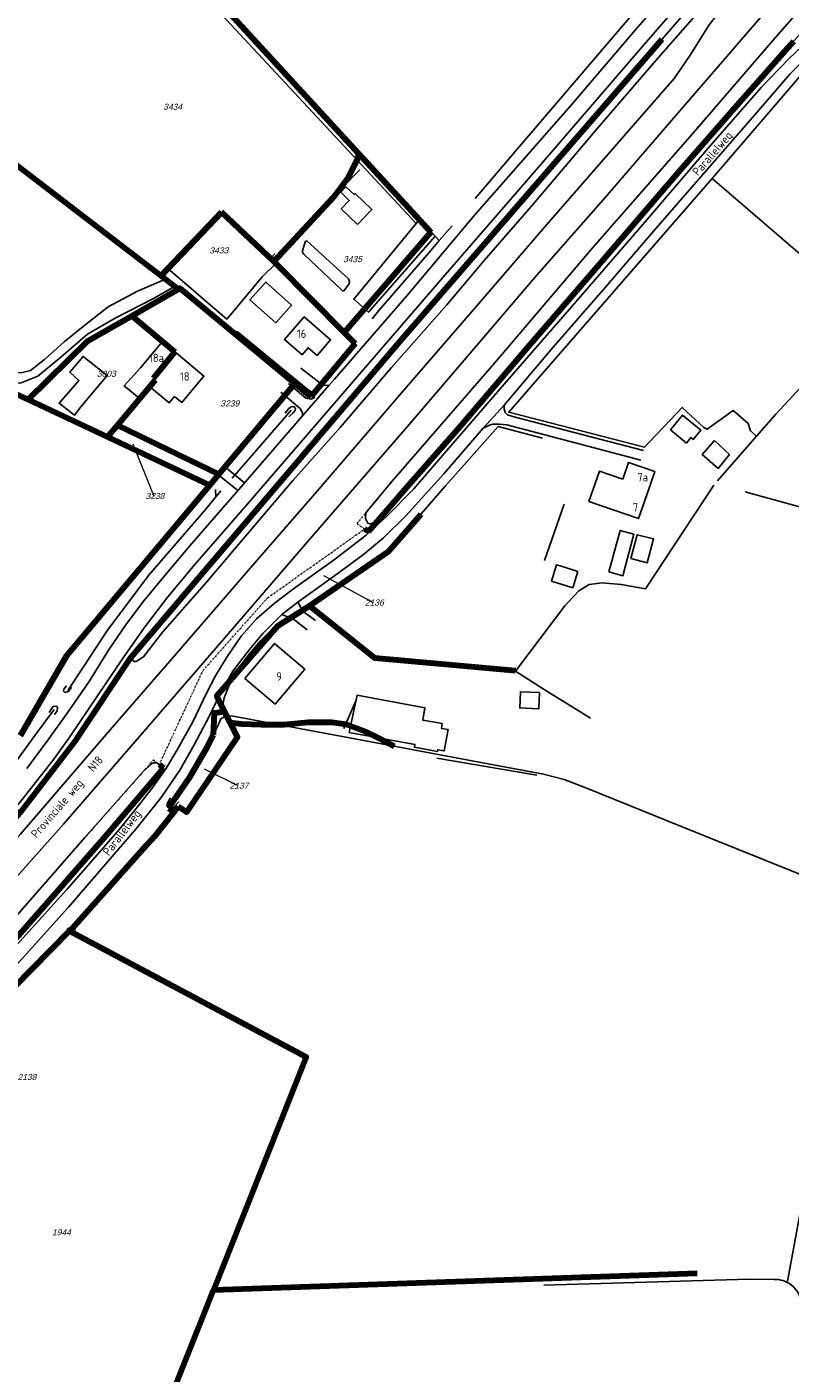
# Model space of a CAD drawing. Header units: metres. Extents: x 226218 to 240385, y 439369 to 449677.
# Tile 97 of 256: x 230818 to 231044, y 441490 to 441890. Entities that reach past the tile are written whole.
import ezdxf
from ezdxf.enums import TextEntityAlignment as Align

# ---------------------------------------------------------------- set-up
doc = ezdxf.new("R2010")
doc.units = ezdxf.units.M
doc.header["$MEASUREMENT"] = 0
doc.linetypes.add('DASHDOT', pattern=[1, 0.5, -0.25, 0, -0.25])
for name, color, linetype, lineweight in [('BIJPIJL', 73, 'Continuous', 0), ('KG01-perceelgrens', 73, 'Continuous', 100), ('KG02-sectiegrens', 73, 'DASHDOT', 18)]:
    doc.layers.add(name, color=color, linetype=linetype, lineweight=lineweight)
for name, color, linetype in [('DAKRAND', 4, 'Continuous'), ('DAKRAND-BYG', 4, 'Continuous'), ('GB20-pand_tevens_verblijfsobject', 1, 'Continuous'), ('Goud-ontwerp', 2, 'Continuous'), ('HEG', 253, 'Continuous'), ('HEK', 253, 'Continuous'), ('HOOFDGEBOUW', 4, 'Continuous'), ('HOUTWAL', 253, 'Continuous'), ('HUISNUMMER', 253, 'Continuous'), ('INSTEEKSLOOT', 153, 'Continuous'), ('KANTVERH', 253, 'Continuous'), ('KZ01-perceelnummer', 73, 'Continuous'), ('MIDSLTGREPPEL', 253, 'Continuous'), ('RASTER', 253, 'Continuous'), ('STRAATNAAM', 253, 'Continuous')]:
    doc.layers.add(name, color=color, linetype=linetype)
doc.styles.add('arial', font='arial.ttf')
doc.styles.get("Standard").update_dxf_attribs({"font": 'iso.shx'})

# ---------------------------------------------------------------- blocks, each defined once
blk = doc.blocks.new('Z01')
blk = doc.blocks.new('bijpijl')
at = {"color": 0}
blk.add_line((0, 0), (1, 0), dxfattribs=at)
blk = doc.blocks.new('TWENTEROUTE')
at = {"layer": 'KG01-perceelgrens'}
for points in [[(230857.428, 441815.781), (230794.637, 441863.795), (230837.655, 441937.513)], [(230837.655, 441937.513), (230916.112, 441852.077)], [(231006.067, 441885.893), (230928.214, 441796.221), (230848.5, 441702.585), (230832.377, 441678.305), (230816.016, 441656.912), (230796.954, 441634.586), (230777.686, 441614.229), (230752.464, 441590.659), (230725.767, 441567.662)], [(231045.121, 441885.3), (231042.575, 441882.429), (231028.358, 441866.292), (231010.958, 441846.375), (230988.156, 441819.958), (230966.345, 441794.631), (230946.245, 441771.058), (230929.743, 441752.283), (230919.067, 441739.877)], [(230916.112, 441852.077), (230915.743, 441850.495), (230912.879, 441844.857), (230908.675, 441839.129), (230890.921, 441820.029)], [(230916.112, 441852.077), (230918.567, 441849.404)], [(230918.567, 441849.404), (230937.515, 441828.75)], [(230875.408, 441834.598), (230857.428, 441815.781)], [(230890.921, 441820.029), (230875.408, 441834.598)], [(230937.515, 441828.75), (230911.818, 441798.995)], [(230890.921, 441820.029), (230891.807, 441819.137)], [(230891.807, 441819.137), (230911.818, 441798.995)], [(230862.606, 441811.822), (230857.428, 441815.781)], [(230848.829, 441803.925), (230862.606, 441811.822)], [(230862.606, 441811.822), (230863.044, 441812.073), (230897.23, 441783.8)], [(230818.044, 441779.057), (230835.802, 441796.458), (230848.829, 441803.925)], [(230848.829, 441803.925), (230861.622, 441793.166)], [(230915.104, 441795.688), (230901.965, 441779.885)], [(230911.818, 441798.995), (230915.104, 441795.688)], [(230861.622, 441793.166), (230855.181, 441785.307)], [(230730.415, 441789.969), (230733.728, 441786.779), (230795.672, 441783.533), (230811.831, 441781.978), (230818.044, 441779.057)], [(230855.789, 441784.801), (230844.562, 441771.484)], [(230855.181, 441785.307), (230855.789, 441784.801)], [(230897.23, 441783.8), (230874.619, 441756.873)], [(230897.23, 441783.8), (230901.965, 441779.885)], [(230818.044, 441779.057), (230841.606, 441767.979)], [(230844.562, 441771.484), (230841.606, 441767.979)], [(230844.562, 441771.484), (230874.619, 441756.873)], [(230841.606, 441767.979), (230871.961, 441753.707)], [(230874.619, 441756.873), (230871.961, 441753.707)], [(230871.961, 441753.707), (230829.426, 441703.051), (230815.694, 441679.286)], [(230901.552, 441717.904), (230925.008, 441734.006), (230934.68, 441745.048)], [(230917.901, 441740.686), (230919.067, 441739.877)], [(230876.374, 441686.518), (230874.027, 441691.16), (230892.165, 441711.948), (230901.552, 441717.904)], [(230962.646, 441698.534), (230920.938, 441702.293), (230901.552, 441717.904)], [(230862.596, 441658.34), (230865.091, 441656.624), (230880.18, 441678.988), (230878.025, 441683.251)], [(230873.018, 441679.601), (230873.372, 441686.11), (230876.374, 441686.518)], [(230878.025, 441683.251), (230876.374, 441686.518)], [(230878.025, 441683.251), (230881.49, 441682.865), (230887.086, 441682.682), (230894.064, 441682.626), (230901.166, 441683.382), (230908.207, 441683.325), (230912.42, 441682.766), (230917.958, 441680.645), (230922.427, 441678.523), (230926.674, 441676.222)], [(230859.707, 441657.884), (230866.149, 441667.187), (230871.134, 441675.786), (230873.018, 441679.601)], [(230723.262, 441521.789), (230743.946, 441543.518), (230760.853, 441561.622), (230782.364, 441584.32), (230807.334, 441611.18), (230825.249, 441631.518), (230841.089, 441649.59), (230858.281, 441669.77)], [(230857.004, 441670.777), (230858.281, 441669.77)], [(230861.35, 441656.755), (230855.645, 441649.493), (230852.168, 441645.774), (230831.11, 441622.175), (230830.357, 441621.411)], [(230859.707, 441657.884), (230861.35, 441656.755)], [(230862.596, 441658.34), (230861.35, 441656.755)], [(230830.357, 441621.411), (230791.655, 441582.162), (230759.242, 441547.104), (230757.846, 441545.286)], [(230830.357, 441621.411), (230900.546, 441584.054), (230873.033, 441514.862)], [(231016.532, 441519.839), (230873.033, 441514.862)], [(230842.806, 441438.842), (230873.033, 441514.862)]]:
    blk.add_lwpolyline(points, dxfattribs=at)
at = {"layer": 'KG02-sectiegrens'}
for points in [[(230915.645, 441742.252), (230926.015, 441754.788), (230956.44, 441789.859), (230985.748, 441824.259), (231015.129, 441857.889), (231039.713, 441886.325), (231055.772, 441904.632), (231059.182, 441908.475)], [(230857.004, 441670.777), (230869.945, 441698.674), (230889.125, 441720.261), (230917.901, 441740.686)], [(230915.645, 441742.252), (230917.901, 441740.686)], [(230855.253, 441672.158), (230834.887, 441649.085), (230808.463, 441619.012), (230785.312, 441594.031), (230761.003, 441568.481), (230738.904, 441545.13)], [(230855.253, 441672.158), (230857.004, 441670.777)]]:
    blk.add_lwpolyline(points, dxfattribs=at)
at = {"layer": 'BIJPIJL'}
for p, xscale, yscale, rotation in [((230849.095, 441765.945), 16.71205316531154, 16.71205316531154, 291.9096383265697), ((230905.695, 441726.835), 16.74956539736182, 16.74956539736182, 331.508570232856), ((230870.275, 441669.555), 11.21569480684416, 11.21569480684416, 333.313864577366)]:
    blk.add_blockref('bijpijl', p, dxfattribs=dict(at, xscale=xscale, yscale=yscale, rotation=rotation))
at = {"layer": 'KZ01-perceelnummer'}
ref = blk.add_blockref('Z01', (230860.605, 441865.909), dxfattribs=at)
ref.add_attrib('PERCNR', ' 3434', dxfattribs={"layer": 'GB20-pand_tevens_verblijfsobject', "color": 0, "ltscale": 2, "height": 1.8, "style": 'arial', "oblique": 15}).set_placement((230860.605, 441865.909), align=Align.MIDDLE)
ref = blk.add_blockref('Z01', (230874.312, 441823.305), dxfattribs=at)
ref.add_attrib('PERCNR', ' 3433', dxfattribs={"layer": 'GB20-pand_tevens_verblijfsobject', "color": 0, "ltscale": 2, "height": 1.8, "style": 'arial', "oblique": 15}).set_placement((230874.312, 441823.305), align=Align.MIDDLE)
ref = blk.add_blockref('Z01', (230913.952, 441820.712), dxfattribs=at)
ref.add_attrib('PERCNR', ' 3435', dxfattribs={"layer": 'GB20-pand_tevens_verblijfsobject', "color": 0, "ltscale": 2, "height": 1.8, "style": 'arial', "oblique": 15}).set_placement((230913.952, 441820.712), align=Align.MIDDLE)
ref = blk.add_blockref('Z01', (230840.924, 441786.699), dxfattribs=at)
ref.add_attrib('PERCNR', ' 3003', dxfattribs={"layer": 'GB20-pand_tevens_verblijfsobject', "color": 0, "ltscale": 2, "height": 1.8, "style": 'arial', "oblique": 15}).set_placement((230840.924, 441786.699), align=Align.MIDDLE)
ref = blk.add_blockref('Z01', (230877.541, 441777.906), dxfattribs=at)
ref.add_attrib('PERCNR', ' 3239', dxfattribs={"layer": 'GB20-pand_tevens_verblijfsobject', "color": 0, "ltscale": 2, "height": 1.8, "style": 'arial', "oblique": 15}).set_placement((230877.541, 441777.906), align=Align.MIDDLE)
ref = blk.add_blockref('Z01', (230849.095, 441765.945), dxfattribs=at)
ref.add_attrib('PERCNR', ' 3238', dxfattribs={"layer": 'GB20-pand_tevens_verblijfsobject', "color": 0, "ltscale": 2, "height": 1.8, "style": 'arial', "oblique": 15}).set_placement((230855.331, 441750.44), align=Align.MIDDLE)
ref = blk.add_blockref('Z01', (230905.695, 441726.835), dxfattribs=at)
ref.add_attrib('PERCNR', ' 2136', dxfattribs={"layer": 'GB20-pand_tevens_verblijfsobject', "color": 0, "ltscale": 2, "height": 1.8, "style": 'arial', "oblique": 15}).set_placement((230920.416, 441718.845), align=Align.MIDDLE)
ref = blk.add_blockref('Z01', (230870.275, 441669.555), dxfattribs=at)
ref.add_attrib('PERCNR', ' 2137', dxfattribs={"layer": 'GB20-pand_tevens_verblijfsobject', "color": 0, "ltscale": 2, "height": 1.8, "style": 'arial', "oblique": 15}).set_placement((230880.296, 441664.518), align=Align.MIDDLE)
ref = blk.add_blockref('Z01', (230786.065, 441591.825), dxfattribs=at)
ref.add_attrib('PERCNR', ' 2138', dxfattribs={"layer": 'GB20-pand_tevens_verblijfsobject', "color": 0, "ltscale": 2, "height": 1.8, "style": 'arial', "oblique": 15}).set_placement((230817.363, 441578.078), align=Align.MIDDLE)
ref = blk.add_blockref('Z01', (230827.616, 441532.046), dxfattribs=at)
ref.add_attrib('PERCNR', ' 1944', dxfattribs={"layer": 'GB20-pand_tevens_verblijfsobject', "color": 0, "ltscale": 2, "height": 1.8, "style": 'arial', "oblique": 15}).set_placement((230827.616, 441532.046), align=Align.MIDDLE)

msp = doc.modelspace()

# ---------------------------------------------------------------- linework, layer by layer
at = {"layer": 'DAKRAND'}
msp.add_line((230861.98, 441792.87), (230857.92, 441796.25), dxfattribs=at)
for points in [[(230854.1, 441782.94), (230851.01, 441779.44), (230846.52, 441783.09), (230851.42, 441788.44)], [(230854.1, 441782.94), (230859.88, 441778.12), (230861.54, 441780.01)]]:
    msp.add_lwpolyline(points, dxfattribs=at)
at = {"layer": 'DAKRAND-BYG'}
for p, q in [((230833.7, 441776.87), (230841.55, 441786.19)), ((230977.23, 441729.29), (230981.12, 441728.07))]:
    msp.add_line(p, q, dxfattribs=at)
for points in [[(230915.83, 441831), (230910.96, 441835.61), (230913.35, 441838.13), (230910.8, 441840.54), (230912.33, 441842.16), (230914.76, 441839.86), (230915.08, 441840.2), (230920.07, 441835.48), (230915.83, 441831)], [(230891.51, 441801.77), (230883.87, 441808.62), (230888.59, 441813.89), (230896.23, 441807.04), (230891.51, 441801.77)], [(230841.55, 441786.19), (230834.36, 441791.85), (230830.4, 441787.19), (230833.14, 441784.72), (230829.41, 441780.47)], [(230833.7, 441776.87), (230831.78, 441774.44), (230827.25, 441777.95), (230829.41, 441780.47)], [(231013.37, 441766.16), (231008.62, 441770.08), (231012.21, 441774.43), (231017.66, 441769.94), (231015.41, 441767.21), (231014.71, 441767.79), (231013.37, 441766.16)], [(231021.67, 441766.93), (231018.02, 441762.78), (231022.77, 441758.64), (231026.13, 441762.76), (231021.67, 441766.93)], [(230990.4, 441727.91), (230993.68, 441740.22), (230997.81, 441739.12), (230994.52, 441726.81), (230990.4, 441727.91)], [(230996.9, 441731.88), (230998.76, 441738.97), (231003.61, 441737.69), (231001.75, 441730.61), (230996.9, 441731.88)], [(230977.23, 441729.29), (230974.8, 441730.07), (230973.36, 441725.23), (230979.68, 441723.24), (230981.12, 441728.07)], [(230939.5, 441674.67), (230932.66, 441675.92), (230932.82, 441676.74), (230913.33, 441680.31), (230915.69, 441691.34), (230935.81, 441687.61), (230935.14, 441683.98), (230940.92, 441682.92), (230940.67, 441681.52), (230942.64, 441681.16), (230941.48, 441674.84), (230939.59, 441675.19), (230939.5, 441674.67)], [(230969.54, 441687.3), (230963.92, 441687.56), (230964.14, 441692.37), (230969.76, 441692.11), (230969.54, 441687.3)]]:
    msp.add_lwpolyline(points, dxfattribs=at)
at = {"layer": 'HEG'}
for p, q in [((230916.45, 441847.2), (230894.26, 441824.53)), ((230887.48, 441815.44), (230878.7, 441804.86)), ((230905.08, 441783.63), (230915.23, 441795.84))]:
    msp.add_line(p, q, dxfattribs=at)
for points in [[(230887, 441707.48), (230892.18, 441712.59), (230893.94, 441713.74), (230894.84, 441714), (230895.88, 441714.07)], [(230887, 441707.48), (230883.25, 441703.03), (230879.97, 441698.65), (230877.88, 441694.81), (230876.27, 441690.54), (230875.58, 441686.85)]]:
    msp.add_lwpolyline(points, dxfattribs=at)
at = {"layer": 'HEK'}
msp.add_lwpolyline([(231018.58, 441770.74), (231019.5, 441770.23), (231027.2, 441775.81), (231031.68, 441771.96), (231032.43, 441769.79), (231034.17, 441768.17)], dxfattribs=at)
at = {"layer": 'HOOFDGEBOUW'}
msp.add_line((230857.92, 441796.25), (230851.42, 441788.44), dxfattribs=at)
for points in [[(230899.35, 441792.36), (230901.12, 441794.42), (230903.77, 441792.13), (230907.82, 441796.82), (230899.98, 441803.58), (230894.17, 441796.84), (230899.35, 441792.36)], [(230861.54, 441780.01), (230863.71, 441778.2), (230870.21, 441786.01), (230861.98, 441792.87)], [(230994.46, 441755.4), (230996.2, 441760.42), (231003.99, 441757.73), (231001.48, 441750.46)], [(231001.48, 441750.46), (230999.16, 441743.74), (230984.44, 441748.82), (230987.54, 441757.79), (230994.46, 441755.4)], [(230882.37, 441696.33), (230891.2, 441706.71), (230900.17, 441699.07), (230891.35, 441688.7), (230882.37, 441696.33)]]:
    msp.add_lwpolyline(points, dxfattribs=at)
at = {"layer": 'HOUTWAL'}
for p, q in [((230934.18, 441832.56), (230933.15, 441831.3)), ((230968.95, 441667.65), (230939.28, 441672.69))]:
    msp.add_line(p, q, dxfattribs=at)
for points in [[(230837.92, 441933.65), (230879.59, 441888.79), (230933.15, 441831.3)], [(230933.15, 441831.3), (230914.65, 441808.83), (230919.01, 441804.96), (230938.84, 441827.53)], [(230900.8, 441826.19), (230913.07, 441814.9), (230913.39, 441814.06), (230913.28, 441813.35), (230911.76, 441811.33), (230911.35, 441811.33), (230910.95, 441811.67), (230899.99, 441822.07), (230899.51, 441822.72), (230899.49, 441823.3), (230900.37, 441826.04), (230900.8, 441826.19)]]:
    msp.add_lwpolyline(points, dxfattribs=at)
at = {"layer": 'INSTEEKSLOOT'}
for p, q in [((230900.81, 441780.13), (230879.39, 441797.79)), ((230880.57, 441798.84), (230901.16, 441781.93)), ((230901.16, 441781.93), (230902.05, 441781.21))]:
    msp.add_line(p, q, dxfattribs=at)
for points in [[(231024.35, 441907.05), (231006.07, 441885.89), (230992.14, 441869.83), (230962.66, 441834.88), (230939.34, 441808.35), (230917.41, 441783.23), (230899.48, 441762.23)], [(231055.77, 441904.63), (231039.71, 441886.33), (231015.13, 441857.89), (230985.75, 441824.26), (230956.44, 441789.86), (230926.02, 441754.79), (230918.26, 441745.42), (230918.11, 441743.74), (230918.85, 441742.42), (230919.49, 441742.16), (230920.2, 441742.35), (230922.91, 441744.34), (230929.74, 441752.28), (230946.24, 441771.06), (230966.35, 441794.63), (230988.16, 441819.96), (231010.96, 441846.38), (231028.36, 441866.29), (231042.58, 441882.43), (231055.14, 441896.6)], [(230850.45, 441704.18), (230849.15, 441702.81), (230848.93, 441702.04), (230849.39, 441701.35), (230850.1, 441701.39), (230852.27, 441702.72), (230858, 441710.19), (230871.08, 441724.95), (230883.11, 441739.21), (230896.67, 441755.14), (230910.67, 441770.79), (230925.89, 441788.54), (230942.25, 441807.16), (230953.38, 441820.26), (230967.99, 441837.15), (230986.57, 441859.03), (231004.32, 441879.67), (231018.67, 441895.97)], [(230879.39, 441797.79), (230879.25, 441797.97), (230879.16, 441798.19), (230879.15, 441798.43), (230879.2, 441798.66), (230879.33, 441798.86), (230879.5, 441799.02), (230879.72, 441799.12), (230879.95, 441799.15), (230880.18, 441799.11), (230880.39, 441799), (230880.57, 441798.84)], [(230902.05, 441781.21), (230902.14, 441780.97), (230902.15, 441780.72), (230902.09, 441780.47), (230901.96, 441780.25), (230901.77, 441780.09), (230901.53, 441779.98), (230901.28, 441779.96), (230901.03, 441780.01), (230900.81, 441780.13)], [(230895.42, 441773.89), (230896.62, 441774.99), (230897.33, 441775.84), (230897.39, 441776.44), (230896.93, 441776.98), (230896.09, 441776.85), (230895.46, 441776.39), (230894.33, 441774.98)], [(230899.48, 441762.23), (230878.78, 441738.1), (230867.86, 441725.07), (230855.41, 441710.64), (230850.45, 441704.18)], [(230830.89, 441693.7), (230830.02, 441692.42), (230829, 441692.2), (230828.55, 441692.51), (230828.69, 441693.17), (230829.45, 441694.16)], [(230825.9, 441685.61), (230826.69, 441686.76), (230826.77, 441687.67), (230826.53, 441688.08), (230825.48, 441688.04), (230825.2, 441687.61), (230824.28, 441686.25)], [(230743.95, 441543.52), (230760.85, 441561.62), (230782.36, 441584.32), (230807.33, 441611.18), (230825.25, 441631.52), (230841.09, 441649.59), (230854.84, 441665.73), (230857.23, 441668.96), (230857.41, 441669.78), (230857.17, 441670.36), (230856.44, 441671.16), (230856.1, 441671.3), (230855.33, 441671.3), (230854.85, 441671.06), (230852.32, 441668.84), (230834.89, 441649.09), (230808.46, 441619.01), (230785.31, 441594.03), (230761, 441568.48), (230738.9, 441545.13)], [(230862.8, 441659.72), (230861.15, 441658.01), (230860.54, 441657.64), (230860.04, 441657.66), (230859.59, 441658), (230859.28, 441658.52), (230859.32, 441659.27), (230860.27, 441660.89)], [(230832.15, 441621.56), (230831.11, 441622.17), (230830.33, 441622.3), (230829.79, 441622.06), (230829.77, 441621.51), (230830.03, 441621.08), (230831.45, 441620.27)]]:
    msp.add_lwpolyline(points, dxfattribs=at)
at = {"layer": 'KANTVERH'}
for p, q in [((230902.09, 441781.33), (230901.16, 441781.93)), ((230900.86, 441736.79), (230931.16, 441771.7)), ((230874.77, 441756.57), (230880.3, 441752.09)), ((230876.83, 441758.76), (230882.27, 441754.36))]:
    msp.add_line(p, q, dxfattribs=at)
for points in [[(231044.87, 441927.69), (231043.26, 441928.65), (231041.64, 441928.89), (231039.99, 441928.51), (231038.4, 441927.53), (231027.93, 441915.62), (231002.15, 441885.85), (230970.76, 441849.51), (230941.79, 441816.02), (230914.53, 441784.44), (230882.87, 441747.77), (230867.52, 441730.1)], [(230768.73, 441598.78), (230793.67, 441625.41), (230815.68, 441650.02), (230842.44, 441681.03), (230862.12, 441703.73), (230884.03, 441729.15), (230904.41, 441752.62), (230928.97, 441781.19), (230951.15, 441806.84), (230971.98, 441830.94), (230998.13, 441861.08), (231009.72, 441874.34), (231014.44, 441881.21), (231020.07, 441890.19), (231023.08, 441893.93), (231031.26, 441903.59), (231035.48, 441907.35), (231040.65, 441911.45), (231045, 441915.33)], [(230931.16, 441771.7), (230950.42, 441794.22), (230968.33, 441815.14), (230989.33, 441839.14), (231010.83, 441864), (231036.65, 441893.88), (231055.39, 441915.64), (231059.38, 441911.88), (231062.04, 441908.14), (231063.25, 441905.82), (231063.79, 441903.13), (231063.88, 441900.12), (231062.57, 441896.6), (231060.59, 441893.36), (231057.88, 441890.69), (231054.98, 441888.83), (231051.51, 441886.8), (231047.72, 441883.88), (231043.72, 441880.13)], [(231016.1, 441909.21), (230998.16, 441888.68), (230979.22, 441866.41), (230950.64, 441833.87), (230930.41, 441809.8), (230908.98, 441785.15), (230907.28, 441783.2), (230899.49, 441774.21), (230881.88, 441753.9), (230866.05, 441735.67), (230858.58, 441726.88), (230852.38, 441719.3), (230847.26, 441712.53), (230841.87, 441704.7), (230836.13, 441695.42), (230829.48, 441685.7), (230824.24, 441678.4), (230817.66, 441669.62)], [(230685.21, 441891.58), (230684.73, 441880.35), (230683.83, 441868.61), (230683.05, 441856.25), (230681.54, 441846.01), (230680.08, 441837.86), (230680.46, 441830.86), (230683.38, 441823.3), (230690.71, 441813.73), (230698.01, 441807.71), (230707.17, 441801.52), (230717.2, 441794.66), (230727.99, 441790.75), (230733.76, 441788.78), (230744.78, 441787.8), (230756.2, 441786.78), (230783.24, 441785.78), (230799.93, 441785.19), (230810.78, 441783.56), (230816.02, 441784.03), (230820.96, 441786.02)], [(230811.22, 441607.56), (230830.07, 441628.51), (230841.7, 441642.05), (230849.96, 441651.48), (230857.5, 441661.03), (230863.1, 441669.15), (230867.34, 441676.58), (230871.92, 441685.24), (230875.05, 441691.89), (230878.82, 441698.46), (230883.76, 441704.87), (230887.65, 441709.7), (230893.37, 441715.27), (230898.11, 441718.95), (230908.94, 441726.81), (230917.53, 441733.05), (230923.49, 441738.03), (230930.17, 441744.55), (230941.39, 441756.98), (230953.11, 441770.61), (230959.25, 441777.43), (230973.88, 441794.56), (230989.37, 441812.39), (231003.75, 441829.14), (231019.58, 441847.4), (231034.28, 441864.21), (231044.03, 441875.55), (231048.81, 441880.43)], [(231043.72, 441880.13), (231035.59, 441871.6), (231019.85, 441853.61), (231000.47, 441831), (230979.36, 441806.66), (230959.33, 441783.58), (230941.58, 441763.17), (230932.53, 441752.62), (230924.38, 441744.37), (230918.38, 441738.85), (230908.58, 441731.31), (230896.75, 441722.94), (230891.11, 441718.59), (230885.81, 441713.96), (230881.3, 441708.82), (230877.05, 441702.67), (230873.64, 441697.14), (230870.97, 441691.93), (230866.95, 441683.41)], [(230858.79, 441814.74), (230850.49, 441811.21), (230841.8, 441806.59), (230834.92, 441801.15), (230828.79, 441796.18), (230822.95, 441790.93), (230818.75, 441787.64), (230815.98, 441786.95), (230809.4, 441787.04), (230797.58, 441787.64), (230776.81, 441788.55), (230759.23, 441789.03), (230754.68, 441789.36)], [(230820.96, 441786.02), (230827.75, 441791.67), (230835.64, 441798.49), (230843.88, 441803.24), (230855.28, 441809.07), (230861.71, 441812.65)], [(230898.98, 441788.33), (230905.08, 441783.63), (230905.84, 441783.34), (230907.28, 441783.2)], [(230895.34, 441783.79), (230900.46, 441779.46), (230902.02, 441779.2), (230902.91, 441779.58), (230903.05, 441780.22), (230902.09, 441781.33)], [(230899.49, 441774.21), (230899.46, 441775), (230898.89, 441776.29), (230898.15, 441776.93), (230892.99, 441781.22)], [(230959.25, 441777.43), (230959.28, 441776.26), (230959.57, 441775.25), (230960.31, 441774.52), (230962.59, 441773.8), (231000.68, 441763.98)], [(230999.89, 441761.09), (230980.8, 441766.08), (230960.05, 441771.52), (230957.93, 441771.75), (230955.91, 441771.74), (230954.9, 441771.46), (230953.11, 441770.61)], [(230763.01, 441581.65), (230791.71, 441611.81), (230828.6, 441653.1), (230853.63, 441682.09), (230871.96, 441703.22), (230887.4, 441721.1), (230900.86, 441736.79)], [(230867.52, 441730.1), (230859.51, 441720.54), (230852.52, 441711.35), (230846.05, 441702.1), (230838.89, 441691.42), (230830.4, 441679), (230825.74, 441672.38), (230816.33, 441660.43), (230803.77, 441645.34), (230787.32, 441627.03), (230776.92, 441616.1), (230766.3, 441605.49)], [(230900.85, 441710.78), (230896.82, 441713.9), (230893.37, 441715.27)], [(230898.11, 441718.95), (230899.69, 441716.2), (230903.31, 441713.52)], [(230866.95, 441683.41), (230862.33, 441675.12), (230858.92, 441669.48), (230854.89, 441663.8), (230849.73, 441657.23), (230845.14, 441651.63), (230838.61, 441644.05), (230829.52, 441633.67), (230817.42, 441620.24), (230802.14, 441603.31), (230788.52, 441588.88), (230774.73, 441574.16), (230759.62, 441558.26), (230744.5, 441542.17)]]:
    msp.add_lwpolyline(points, dxfattribs=at)
at = {"layer": 'MIDSLTGREPPEL'}
for p, q in [((230934.18, 441832.56), (230938.84, 441827.53)), ((230940.06, 441826.21), (230938.84, 441827.53)), ((230940.06, 441826.21), (230943.83, 441830.63)), ((230920.11, 441803.01), (230922.15, 441805.43)), ((230873.72, 441750.18), (230875.28, 441751.97)), ((231043.44, 441518.06), (231043.31, 441517.17))]:
    msp.add_line(p, q, dxfattribs=at)
for points in [[(230934.18, 441832.56), (230916.87, 441851.27), (230876.18, 441895.44), (230848.11, 441926.32), (230838.55, 441936.87), (230838.55, 441937.4), (230854.04, 441962.47)], [(230950.67, 441838.65), (230963.19, 441853.33), (230996.96, 441892.86)], [(230922.15, 441805.43), (230937.06, 441822.69), (230940.06, 441826.21)], [(230816.85, 441779.97), (230829.52, 441773.85), (230844.71, 441767.04), (230865.54, 441756.81), (230871.74, 441753.82)], [(230878.56, 441755.73), (230883.25, 441761.11), (230896.07, 441775.9)], [(230873.69, 441752.37), (230873.72, 441750.18), (230870.75, 441746.58), (230853.81, 441726.82), (230841.39, 441710.31), (230834.7, 441700.02), (230829.81, 441692.79)], [(231150.36, 441717.67), (231136.48, 441722.1), (231109.82, 441729.8), (231076.68, 441739.07), (231030.83, 441751.69)], [(230814.9, 441672.29), (230820.38, 441679.8), (230825.8, 441687.12)], [(231062.62, 441631.98), (231044.52, 441639.3), (231012.14, 441652.31), (230984.01, 441663.66), (230977.14, 441666.31), (230971.01, 441667.9), (230950.34, 441671.76), (230913.39, 441678.73), (230878.93, 441685.11), (230876.77, 441685.23), (230875.28, 441684.35), (230874.31, 441682.22), (230871.13, 441675.79), (230866.15, 441667.19), (230860.45, 441658.95)], [(230874.63, 441518.03), (230881.15, 441534.58), (230899.77, 441582.07), (230900.07, 441582.87), (230900.14, 441583.65), (230899.66, 441584.52), (230896.57, 441586.31), (230860.97, 441605.24), (230830.29, 441621.45)], [(231043.44, 441518.06), (231050.02, 441553.39), (231057.6, 441595.34), (231060.95, 441618.18)], [(230971.05, 441516.33), (231031.85, 441518.08), (231039.4, 441518.04)], [(231039.4, 441518.04), (231040.07, 441518.04), (231040.74, 441517.98), (231041.41, 441517.86), (231042.06, 441517.69), (231042.69, 441517.46), (231043.31, 441517.17)], [(231043.31, 441517.17), (231043.96, 441516.79), (231044.58, 441516.35), (231045.15, 441515.84), (231045.67, 441515.29), (231046.13, 441514.68), (231046.53, 441514.03), (231046.87, 441513.35), (231047.13, 441512.64)]]:
    msp.add_lwpolyline(points, dxfattribs=at)
at = {"layer": 'RASTER'}
for p, q in [((230851.42, 441820.38), (230857.46, 441815.75)), ((231034.17, 441768.17), (231039.88, 441774.68)), ((231022.59, 441754.96), (231034.17, 441768.17)), ((230977.08, 441748.07), (230971.27, 441731.35)), ((230911.7, 441681.52), (230915.34, 441689.7))]:
    msp.add_line(p, q, dxfattribs=at)
for points in [[(230852.55, 441963.04), (230837.34, 441937.87), (230794.64, 441863.79), (230851.42, 441820.38)], [(231018.58, 441770.74), (231012.13, 441776.74), (231000.93, 441764.98), (230960.68, 441775.27), (231021.04, 441844.67), (231049.41, 441877.61)], [(231021.04, 441844.67), (231067.56, 441804.63), (231039.88, 441774.68)], [(230887.48, 441815.44), (230891.6, 441819.43), (230890.1, 441821.02), (230891.28, 441822.28)], [(230857.46, 441815.75), (230859.55, 441817.92), (230876.97, 441802.92), (230878.7, 441804.86)], [(230920.94, 441702.29), (230901.55, 441717.9), (230925.01, 441734.01), (230941.79, 441753.37), (230957.5, 441771.1), (230970.71, 441767.61)], [(231021.55, 441753.63), (231001.27, 441722.87), (230994.06, 441724.24), (230988.38, 441724.69), (230984.51, 441724.22), (230981.43, 441722.3), (230977.31, 441717.9), (230962.65, 441698.53), (230920.94, 441702.29)], [(230962.65, 441698.53), (230971.12, 441693.05), (230984.93, 441684.53)], [(230830.03, 441621.08), (230791.65, 441582.16), (230757.29, 441544.68)]]:
    msp.add_lwpolyline(points, dxfattribs=at)

# ---------------------------------------------------------------- block references
at = {"layer": 'Goud-ontwerp', "linetype": 'Continuous'}
msp.add_blockref('TWENTEROUTE', (0, 0), dxfattribs=at)

# ---------------------------------------------------------------- texts
at = {"layer": 'HUISNUMMER'}
for s, p in [('16', (230897.83, 441797.34)), ('18a', (230853.95, 441790.15)), ('18', (230863.13, 441784.66)), ('7a', (230998.81, 441754.77)), ('7', (230997.49, 441745.87)), ('9', (230891.71, 441695.68))]:
    msp.add_text(s, height=2.5, dxfattribs=at).set_placement(p)
at = {"layer": 'STRAATNAAM'}
for s, rotation, p in [('Parallelweg', 49.0567, (231016.8, 441845.23)), ('Provinciale weg   N18', 49.2993, (230820.56, 441648.79)), ('Parallelweg', 52.6027, (230842.02, 441643.5))]:
    msp.add_text(s, height=2.5, rotation=rotation, dxfattribs=at).set_placement(p)

doc.saveas('drawing.dxf')
